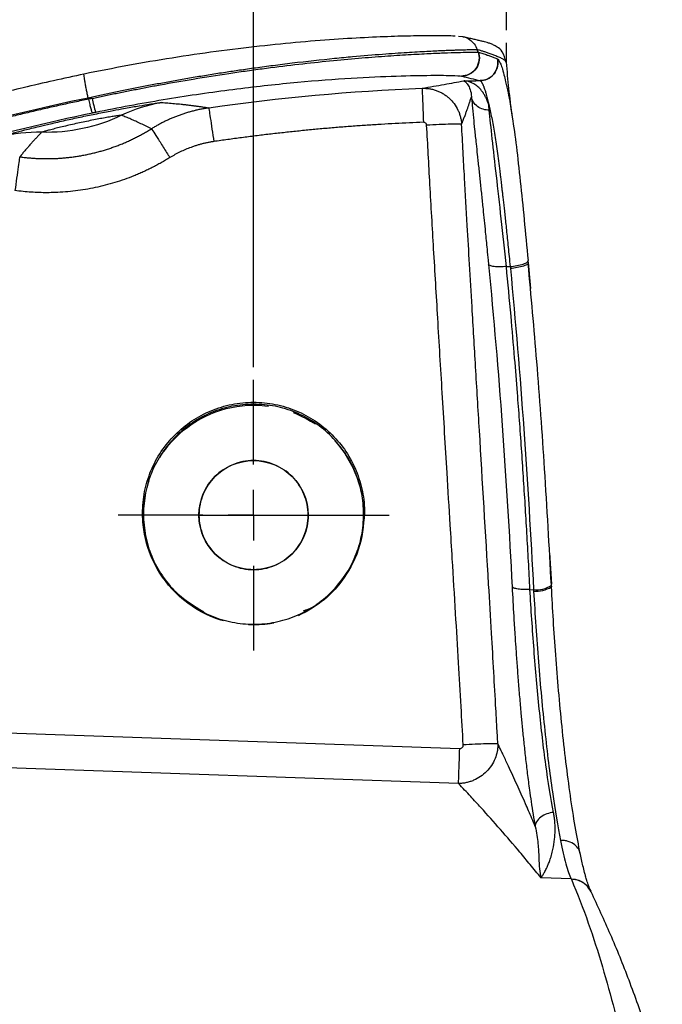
# Model space of a CAD drawing. Header units: millimetres. Extents: x 0 to 2235, y 0 to 1727.
# Tile 45 of 60: x 1161 to 1290, y 936 to 1133. Entities that reach past the tile are written whole.
import ezdxf

# ---------------------------------------------------------------- set-up
doc = ezdxf.new("R2010")
doc.units = ezdxf.units.MM
doc.header["$LTSCALE"] = 2
doc.linetypes.add('CENTERX2', pattern=[20.32, 12.7, -2.54, 2.54, -2.54])
doc.layers.add('CENTER', color=40, linetype='CENTERX2')
doc.layers.add('DIMENSIONS', color=140, linetype='Continuous', lineweight=25)
doc.styles.add('SLDTEXTSTYLE0', font='TXT', dxfattribs={"width": 0.75})
doc.dimstyles.new('SLDDIMSTYLE0', dxfattribs={"dimtxt": 20, "dimasz": 20, "dimexe": 0, "dimexo": 0.0625, "dimgap": 5, "dimtad": 0, "dimtih": 1, "dimtoh": 1, "dimdec": 1, "dimlfac": 0.5, "dimrnd": 1e-09, "dimzin": 4, "dimdsep": 46, "dimtxsty": 'SLDTEXTSTYLE0', "dimsah": 1, "dimcen": 0.09, "dimadec": 0, "dimazin": 1, "dimtfac": 1, "dimtdec": 1, "dimtofl": 0, "dimtmove": 0, "dimatfit": 3, "dimfxl": 1, "dimfrac": 2, "dimtolj": 1, "dimtzin": 12, "dimarcsym": 0})
doc.dimstyles.new('SLDDIMSTYLE2', dxfattribs={"dimtxt": 20, "dimasz": 20, "dimexe": 0, "dimexo": 0.0625, "dimgap": 5, "dimtad": 0, "dimtih": 1, "dimtoh": 1, "dimdec": 1, "dimlfac": 0.5, "dimrnd": 1e-09, "dimzin": 12, "dimdsep": 46, "dimtxsty": 'SLDTEXTSTYLE0', "dimsah": 1, "dimcen": 0.09, "dimadec": 0, "dimazin": 3, "dimtfac": 1, "dimtdec": 1, "dimtofl": 0, "dimtmove": 0, "dimatfit": 3, "dimfxl": 1, "dimfrac": 2, "dimtolj": 1, "dimtzin": 12, "dimarcsym": 0})

# ---------------------------------------------------------------- blocks, each defined once
blk = doc.blocks.new('_D_2')
at = {"layer": 'DIMENSIONS', "transparency": 16777216}
for p, q in [((337.49, 1129.01), (337.49, 1223.16)), ((1258.61, 1130.85), (1258.61, 1223.16)), ((764.8, 1219.76), (758.71, 1219.76)), ((758.71, 1219.76), (758.71, 1188.01)), ((831.3, 1219.76), (837.39, 1219.76)), ((837.39, 1219.76), (837.39, 1188.01)), ((337.49, 1216.81), (748.55, 1216.81)), ((1258.61, 1216.81), (847.55, 1216.81)), ((758.71, 1188.01), (764.8, 1188.01)), ((837.39, 1188.01), (831.3, 1188.01))]:
    blk.add_line(p, q, dxfattribs=at)
for points in [[(337.49, 1216.81), (357.49, 1213.74), (357.49, 1219.89)], [(1258.61, 1216.81), (1238.61, 1219.89), (1238.61, 1213.74)]]:
    blk.add_solid(points, dxfattribs=at)
at = {"layer": 'DIMENSIONS', "transparency": 16777216, "char_height": 20, "attachment_point": 1, "style": 'SLDTEXTSTYLE0'}
for s, insert in [('460.6', (764.8, 1249.6)), ('18.13', (764.8, 1213.79))]:
    blk.add_mtext(s, dxfattribs=dict(at, insert=insert))
blk = doc.blocks.new('_D_4')
at = {"layer": 'DIMENSIONS', "transparency": 16777216}
for p, q in [((388.05, 1063.66), (388.05, 1152.83)), ((1208.05, 1063.46), (1208.05, 1152.83)), ((764.8, 1149.42), (758.7, 1149.42)), ((758.7, 1149.42), (758.7, 1117.67)), ((831.3, 1149.42), (837.39, 1149.42)), ((837.39, 1149.42), (837.39, 1117.67)), ((388.05, 1146.48), (748.55, 1146.48)), ((1208.05, 1146.48), (847.54, 1146.48)), ((758.7, 1117.67), (764.8, 1117.67)), ((837.39, 1117.67), (831.3, 1117.67))]:
    blk.add_line(p, q, dxfattribs=at)
for points in [[(388.05, 1146.48), (408.05, 1143.4), (408.05, 1149.55)], [(1208.05, 1146.48), (1188.05, 1149.55), (1188.05, 1143.4)]]:
    blk.add_solid(points, dxfattribs=at)
at = {"layer": 'DIMENSIONS', "transparency": 16777216, "char_height": 20, "attachment_point": 1, "style": 'SLDTEXTSTYLE0'}
for s, insert in [('410.0', (764.8, 1179.27)), ('16.14', (764.8, 1143.45))]:
    blk.add_mtext(s, dxfattribs=dict(at, insert=insert))
blk = doc.blocks.new('SW_CENTERMARKSYMBOL_1')
at = {"layer": 'CENTER', "color": 0}
for p, q in [((0, 10.16), (0, 27.08)), ((0, 0), (0, 5.08)), ((-10.16, 0), (-27.08, 0)), ((0, 0), (-5.08, 0)), ((0, 0), (0, -5.08)), ((0, 0), (5.08, 0)), ((10.16, 0), (27.08, 0)), ((0, -10.16), (0, -27.08))]:
    blk.add_line(p, q, dxfattribs=at)

msp = doc.modelspace()

# ---------------------------------------------------------------- linework, layer by layer
for p, q in [((1249.9, 1129.56), (1249.03, 1129.63)), ((1253, 1126.45), (1252.94, 1126.47)), ((1249.61, 1121.68), (1249.67, 1121.66)), ((1258.6, 1083.58), (1259.36, 1083.58)), ((1259.36, 1083.58), (1259.4, 1083.17)), ((1262.99, 1084.33), (1262.95, 1084.73)), ((1262.98, 1084.36), (1263.4, 1079.19)), ((1186.05, 1034.02), (1185.85, 1034.22)), ((1230.25, 1034.22), (1230.05, 1034.02)), ((1267.22, 1026.33), (1267.6, 1020.01)), ((1263.32, 1018.96), (1264.03, 1018.93)), ((1267.61, 1019.48), (1267.6, 1019.82)), ((1198.06, 1014.39), (1198.15, 1014.35)), ((1217.95, 1014.35), (1218.03, 1014.39)), ((1062.54, 993.63), (1249.27, 987.14)), ((1249.03, 980.14), (1062.3, 986.63)), ((1271.54, 961.09), (1265.53, 961.29)), ((1271.59, 960.98), (1271.54, 961.09)), ((1275.54, 958.48), (1275.49, 958.6))]:
    msp.add_line(p, q)
at = {"flags": 128}
for points in [[(1267.6, 1019.82), (1267.61, 1019.84), (1267.6, 1020.01)], [(1267.62, 1019.66), (1267.63, 1019.5), (1267.61, 1019.47)]]:
    msp.add_lwpolyline(points, dxfattribs=at)
for centre, radius, start, end in [((1194.71, 1120.49), 19.2, 189.8175, 198.2992), ((1264.61, 1024.22), 5.32, 263.6728, 304.1252), ((1264.34, 1025.21), 6.6, 267.4393, 299.7084)]:
    msp.add_arc(centre, radius, start, end)
for points, knots in [([(1174.16, 1122.15), (1177.07, 1122.73), (1182.96, 1123.91), (1191.84, 1125.41), (1200.7, 1126.71), (1209.35, 1127.76), (1217.59, 1128.58), (1225.19, 1129.16), (1231.96, 1129.53), (1237.72, 1129.74), (1242.37, 1129.82), (1245.77, 1129.82), (1247.78, 1129.78), (1248.21, 1129.73), (1248.34, 1129.72)], [0, 0, 0, 0, 0.083213, 0.168215, 0.254902, 0.34407, 0.434362, 0.525214, 0.615775, 0.705352, 0.793487, 0.878992, 0.962884, 1, 1, 1, 1]), ([(1249.9, 1129.54), (1249.95, 1129.53), (1250.43, 1129.48), (1251.25, 1129.02), (1252.22, 1128.16), (1252.58, 1127.38), (1252.75, 1126.99)], [0, 0, 0, 0, 0.04331, 0.359972, 0.684345, 1, 1, 1, 1]), ([(1258.56, 1124.38), (1258.32, 1125.19), (1257.87, 1126.76), (1256.71, 1127.52), (1256.04, 1127.91), (1255.33, 1128.2), (1254.72, 1128.39), (1254.18, 1128.54), (1253.52, 1128.71), (1252.77, 1128.88), (1251.92, 1129.08), (1251.01, 1129.29), (1250.4, 1129.44), (1250.08, 1129.52)], [0, 0, 0, 0, 0.07122, 0.1379302, 0.203673, 0.2729498, 0.3458073, 0.4246104, 0.5122667, 0.6136333, 0.7287111, 0.8575001, 1, 1, 1, 1]), ([(1174.97, 1117.36), (1175.36, 1117.45), (1176.15, 1117.62), (1177.35, 1117.88), (1178.58, 1118.14), (1179.82, 1118.4), (1181.09, 1118.66), (1182.38, 1118.92), (1183.7, 1119.19), (1185.03, 1119.45), (1186.39, 1119.71), (1187.76, 1119.97), (1189.16, 1120.23), (1190.57, 1120.49), (1192, 1120.75), (1193.44, 1121.01), (1194.9, 1121.26), (1196.38, 1121.51), (1197.87, 1121.76), (1199.38, 1122), (1200.89, 1122.24), (1202.87, 1122.55), (1205.4, 1122.93), (1208.59, 1123.38), (1212.1, 1123.85), (1217.51, 1124.53), (1222.85, 1125.11), (1228.84, 1125.68), (1233.79, 1126.09), (1238.71, 1126.43), (1242.67, 1126.66), (1245.22, 1126.78), (1246.83, 1126.85), (1247.79, 1126.88), (1248.66, 1126.91), (1249.45, 1126.94), (1250.15, 1126.96), (1250.76, 1126.97), (1251.3, 1126.99), (1251.75, 1126.99), (1252.12, 1127), (1252.41, 1127), (1252.63, 1127), (1252.71, 1127), (1252.75, 1126.99)], [0, 0, 0, 0, 0.010267, 0.020731, 0.031392, 0.042248, 0.053299, 0.064546, 0.075987, 0.087621, 0.099448, 0.111466, 0.123676, 0.136079, 0.148674, 0.161462, 0.174443, 0.187618, 0.200987, 0.214549, 0.228304, 0.242253, 0.268564, 0.298524, 0.332131, 0.369387, 0.458423, 0.498922, 0.571357, 0.638355, 0.699916, 0.756022, 0.777562, 0.798882, 0.819983, 0.840864, 0.861526, 0.881971, 0.902199, 0.92221, 0.941999, 0.961562, 0.980897, 1, 1, 1, 1]), ([(1252.94, 1126.47), (1252.94, 1126.49), (1252.92, 1126.53), (1252.89, 1126.62), (1252.85, 1126.73), (1252.81, 1126.84), (1252.77, 1126.93), (1252.76, 1126.98), (1252.75, 1126.99)], [0, 0, 0, 0, 0.107645, 0.246895, 0.49437, 0.745318, 0.889964, 1, 1, 1, 1]), ([(1258.59, 1124.45), (1258.58, 1124.48), (1258.56, 1124.56), (1258.44, 1124.7), (1258.25, 1124.86), (1257.98, 1125.04), (1257.66, 1125.21), (1257.3, 1125.39), (1256.8, 1125.6), (1256.14, 1125.86), (1255.36, 1126.14), (1254.66, 1126.39), (1254.01, 1126.6), (1253.39, 1126.8), (1252.97, 1126.93), (1252.75, 1126.99)], [0, 0, 0, 0, 0.036474, 0.09239, 0.15298, 0.218839, 0.284718, 0.340205, 0.402748, 0.51842, 0.626874, 0.728151, 0.814381, 0.904831, 1, 1, 1, 1]), ([(1175.79, 1117.22), (1176.18, 1117.31), (1176.96, 1117.47), (1178.15, 1117.73), (1179.35, 1117.98), (1180.56, 1118.23), (1181.78, 1118.47), (1183.02, 1118.72), (1184.27, 1118.97), (1185.53, 1119.21), (1186.8, 1119.46), (1188.09, 1119.7), (1191.17, 1120.27), (1196.23, 1121.15), (1201.88, 1122.04), (1206.44, 1122.71), (1210.91, 1123.32), (1216.38, 1124), (1222.59, 1124.67), (1228.4, 1125.22), (1233.73, 1125.64), (1238.55, 1125.96), (1242.69, 1126.18), (1246.19, 1126.33), (1248.94, 1126.42), (1250.57, 1126.46), (1251.46, 1126.47), (1251.92, 1126.48), (1252.3, 1126.48), (1252.59, 1126.48), (1252.82, 1126.47), (1252.9, 1126.47), (1252.94, 1126.47)], [0, 0, 0, 0, 0.010267, 0.020645, 0.031136, 0.041739, 0.052454, 0.063281, 0.074221, 0.085273, 0.096438, 0.107715, 0.119103, 0.178018, 0.242361, 0.272876, 0.305552, 0.369576, 0.434219, 0.499191, 0.564175, 0.628853, 0.695008, 0.756262, 0.819617, 0.880057, 0.90054, 0.920836, 0.940938, 0.960836, 0.980526, 1, 1, 1, 1]), ([(1252.94, 1126.47), (1253.1, 1126.01), (1253.19, 1125.46), (1253.06, 1124.32), (1252.85, 1123.73), (1252.15, 1122.72), (1251.67, 1122.31), (1250.64, 1121.8), (1250.1, 1121.69), (1249.61, 1121.68)], [0, 0, 0, 0, 0.25, 0.25, 0.5, 0.5, 0.75, 0.75, 1, 1, 1, 1]), ([(1253, 1126.45), (1253.16, 1125.99), (1253.25, 1125.45), (1253.12, 1124.3), (1252.91, 1123.71), (1252.21, 1122.7), (1251.73, 1122.3), (1250.7, 1121.79), (1250.16, 1121.67), (1249.67, 1121.66)], [0, 0, 0, 0, 0.25, 0.25, 0.5, 0.5, 0.75, 0.75, 1, 1, 1, 1]), ([(1253, 1126.45), (1253.3, 1126.36), (1253.88, 1126.18), (1254.69, 1125.92), (1255.43, 1125.66), (1256.13, 1125.42), (1256.59, 1125.24), (1256.82, 1125.15)], [0, 0, 0, 0, 0.2400375, 0.4634596, 0.635496, 0.8142168, 1, 1, 1, 1]), ([(1253.34, 1120.77), (1253.8, 1120.78), (1254.3, 1120.87), (1255.27, 1121.31), (1255.73, 1121.65), (1256.46, 1122.54), (1256.71, 1123.07), (1256.94, 1124.15), (1256.92, 1124.68), (1256.82, 1125.15)], [0, 0, 0, 0, 0.25, 0.25, 0.5, 0.5, 0.75, 0.75, 1, 1, 1, 1]), ([(1256.83, 1125.14), (1256.93, 1124.69), (1256.95, 1124.17), (1256.73, 1123.11), (1256.49, 1122.58), (1255.78, 1121.68), (1255.31, 1121.32), (1254.33, 1120.87), (1253.82, 1120.77), (1253.35, 1120.77)], [0, 0, 0, 0, 0.25, 0.25, 0.5, 0.5, 0.75, 0.75, 1, 1, 1, 1]), ([(1256.83, 1125.14), (1257, 1124.93), (1257.34, 1124.49), (1257.95, 1122.78), (1258.34, 1121.03), (1258.44, 1120.53)], [0, 0, 0, 0, 0.413791, 0.834959, 1, 1, 1, 1]), ([(1258.61, 1124.4), (1258.61, 1124.4), (1258.61, 1124.42), (1258.6, 1124.44), (1258.59, 1124.45)], [0, 0, 0, 0, 0.263405, 1, 1, 1, 1]), ([(1259.76, 1113.73), (1259.53, 1115.52), (1259.1, 1118.95), (1258.77, 1122.67), (1258.61, 1124.45)], [0, 0, 0, 0, 0.5216169, 1, 1, 1, 1]), ([(1174.14, 1122.07), (1170.09, 1121.19), (1162.5, 1119.55), (1151.98, 1116.87), (1143.03, 1114.37), (1135.63, 1112.14), (1129.59, 1110.2), (1123.5, 1108.15), (1116.16, 1105.55), (1106.61, 1101.93), (1095.07, 1097.17), (1081.62, 1091.14), (1072.2, 1086.34), (1067.16, 1083.77)], [0, 0, 0, 0, 0.1088501, 0.2040109, 0.2854655, 0.3532052, 0.4072272, 0.4524699, 0.5222959, 0.6119571, 0.7214569, 0.8508046, 1, 1, 1, 1]), ([(1174.14, 1122.07), (1174.14, 1122.07), (1174.13, 1122.15), (1174.15, 1122.15), (1174.16, 1122.15)], [0, 0, 0, 0, 0.02469, 1, 1, 1, 1]), ([(1174.97, 1117.36), (1174.91, 1117.62), (1174.79, 1118.17), (1174.62, 1119.04), (1174.45, 1119.91), (1174.31, 1120.7), (1174.21, 1121.36), (1174.15, 1121.84), (1174.14, 1121.99), (1174.14, 1122.07)], [0, 0, 0, 0, 0.128896, 0.268033, 0.414946, 0.56608, 0.717214, 0.864126, 1, 1, 1, 1]), ([(1176.48, 1114.47), (1180.98, 1115.39), (1185.51, 1116.23), (1194.45, 1117.72), (1198.86, 1118.37), (1207.37, 1119.48), (1211.47, 1119.94), (1219.24, 1120.69), (1222.91, 1120.98), (1229.68, 1121.41), (1232.78, 1121.56), (1238.29, 1121.76), (1240.71, 1121.81), (1244.74, 1121.85), (1246.35, 1121.84), (1248.68, 1121.78), (1249.39, 1121.73), (1249.61, 1121.68)], [0, 0, 0, 0, 0.125, 0.125, 0.25, 0.25, 0.375, 0.375, 0.5, 0.5, 0.625, 0.625, 0.75, 0.75, 0.875, 0.875, 1, 1, 1, 1]), ([(1249.67, 1121.66), (1250.28, 1121.52), (1250.88, 1121.37), (1252.12, 1121.07), (1252.75, 1120.92), (1253.34, 1120.77)], [0, 0, 0, 0, 0.5, 0.5, 1, 1, 1, 1]), ([(1241.74, 1119.24), (1242.49, 1119.38), (1243.26, 1119.51), (1244.75, 1119.77), (1245.47, 1119.89), (1247.53, 1120.26), (1248.8, 1120.5), (1250.07, 1120.73)], [0, 0, 0, 0, 0.25, 0.25, 0.5, 0.5, 1, 1, 1, 1]), ([(1241.74, 1119.24), (1241.87, 1119.25), (1242.13, 1119.25), (1242.51, 1119.23), (1242.89, 1119.2), (1243.26, 1119.15), (1243.64, 1119.08), (1244, 1118.99), (1244.36, 1118.88), (1244.71, 1118.76), (1245.05, 1118.62), (1245.38, 1118.47), (1245.71, 1118.3), (1246.02, 1118.12), (1246.32, 1117.92), (1246.61, 1117.71), (1246.89, 1117.49), (1247.44, 1117.01), (1248.19, 1116.19), (1248.83, 1115.13), (1249.21, 1114.22), (1249.39, 1113.63), (1249.5, 1113.15), (1249.57, 1112.78), (1249.62, 1112.42), (1249.64, 1112.17), (1249.65, 1112.05)], [0, 0, 0, 0, 0.032658, 0.065127, 0.09741, 0.129511, 0.161433, 0.193176, 0.224737, 0.256115, 0.287308, 0.318315, 0.349136, 0.379773, 0.410227, 0.440498, 0.470585, 0.500486, 0.624715, 0.750292, 0.811604, 0.875174, 0.906468, 0.937626, 0.968829, 1, 1, 1, 1]), ([(1241.74, 1119.24), (1241.74, 1119.23), (1241.75, 1119.08), (1241.78, 1118.4), (1241.8, 1117.89), (1241.85, 1116.57), (1241.88, 1115.77), (1241.94, 1114.1), (1241.98, 1113.24), (1242.01, 1112.43)], [0, 0, 0, 0, 0.25, 0.25, 0.5, 0.5, 0.75, 0.75, 1, 1, 1, 1]), ([(1250.07, 1120.73), (1250.16, 1120.7), (1250.28, 1120.63), (1250.57, 1120.38), (1250.74, 1120.2), (1251.06, 1119.69), (1251.23, 1119.36), (1251.49, 1118.56), (1251.59, 1118.08), (1251.62, 1117.51)], [0, 0, 0, 0, 0.25, 0.25, 0.5, 0.5, 0.75, 0.75, 1, 1, 1, 1]), ([(1255.09, 1115.91), (1255.08, 1115.96), (1255.05, 1116.06), (1255, 1116.2), (1254.93, 1116.35), (1254.86, 1116.49), (1254.8, 1116.64), (1254.73, 1116.81), (1254.66, 1117.03), (1254.57, 1117.26), (1254.45, 1117.5), (1254.33, 1117.72), (1254.13, 1118.07), (1253.74, 1118.67), (1253.09, 1119.4), (1252.33, 1119.99), (1251.64, 1120.37), (1251.06, 1120.58), (1250.54, 1120.7), (1250.22, 1120.72), (1250.07, 1120.73)], [0, 0, 0, 0, 0.014317, 0.031731, 0.047348, 0.062942, 0.078493, 0.098718, 0.123628, 0.15301, 0.18267, 0.214359, 0.240815, 0.327506, 0.477527, 0.623928, 0.736445, 0.833377, 0.921226, 1, 1, 1, 1]), ([(1253.35, 1120.77), (1253.37, 1120.76), (1253.4, 1120.75), (1253.46, 1120.7), (1253.52, 1120.64), (1253.58, 1120.56), (1253.64, 1120.46), (1253.71, 1120.34), (1253.78, 1120.2), (1253.86, 1120.05), (1253.94, 1119.87), (1254.02, 1119.68), (1254.17, 1119.29), (1254.36, 1118.74), (1254.61, 1117.9), (1254.81, 1117.18), (1254.97, 1116.56), (1255.03, 1116.24), (1255.06, 1116.05), (1255.08, 1115.96), (1255.09, 1115.91)], [0, 0, 0, 0, 0.045336, 0.09067, 0.136, 0.181325, 0.226643, 0.271955, 0.317262, 0.362564, 0.407862, 0.453154, 0.498442, 0.656025, 0.749834, 0.875535, 0.937994, 0.969053, 0.984529, 1, 1, 1, 1]), ([(1258.44, 1120.53), (1258.61, 1119.83), (1259.05, 1117.99), (1259.79, 1113.6), (1260.6, 1107.67), (1261.38, 1100.73), (1262.15, 1093.06), (1262.68, 1087.53), (1262.94, 1084.77)], [0, 0, 0, 0, 0.109669, 0.28752, 0.465154, 0.644006, 0.822324, 1, 1, 1, 1]), ([(1069.04, 1079.58), (1085.68, 1088.28), (1102.94, 1095.83), (1138.36, 1108.47), (1156.53, 1113.56), (1174.97, 1117.36)], [0, 0, 0, 0, 0.5, 0.5, 1, 1, 1, 1]), ([(1175.11, 1117.07), (1174.16, 1116.87), (1172.25, 1116.48), (1169.39, 1115.85), (1166.51, 1115.21), (1163.63, 1114.53), (1160.73, 1113.84), (1157.82, 1113.12), (1154.9, 1112.37), (1151.97, 1111.59), (1149.03, 1110.79), (1146.08, 1109.97), (1143.12, 1109.11), (1140.15, 1108.23), (1137.17, 1107.32), (1134.18, 1106.38), (1131.18, 1105.42), (1128.18, 1104.42), (1125.17, 1103.4), (1122.15, 1102.35), (1119.12, 1101.27), (1116.09, 1100.15), (1113.04, 1099.01), (1110, 1097.84), (1106.94, 1096.64), (1103.89, 1095.4), (1100.82, 1094.14), (1097.75, 1092.84), (1094.68, 1091.51), (1091.6, 1090.15), (1088.52, 1088.76), (1085.44, 1087.33), (1082.35, 1085.87), (1079.26, 1084.38), (1076.17, 1082.85), (1073.07, 1081.3), (1071.01, 1080.23), (1069.98, 1079.7)], [0, 0, 0, 0, 0.025996, 0.052143, 0.078443, 0.104895, 0.131498, 0.158253, 0.185159, 0.212216, 0.239425, 0.266785, 0.294297, 0.32196, 0.349775, 0.377742, 0.40586, 0.434129, 0.462549, 0.491122, 0.519845, 0.54872, 0.577746, 0.606924, 0.636253, 0.665733, 0.695365, 0.725147, 0.755081, 0.785167, 0.815403, 0.845792, 0.876331, 0.907022, 0.937864, 0.968857, 1, 1, 1, 1]), ([(1175.84, 1114.33), (1175.82, 1114.34), (1175.79, 1114.39), (1175.7, 1114.65), (1175.64, 1114.84), (1175.51, 1115.35), (1175.43, 1115.67), (1175.27, 1116.35), (1175.19, 1116.71), (1175.11, 1117.07)], [0, 0, 0, 0, 0.25, 0.25, 0.5, 0.5, 0.75, 0.75, 1, 1, 1, 1]), ([(1249.65, 1112.05), (1249.7, 1112.17), (1249.8, 1112.44), (1250.01, 1112.97), (1250.26, 1113.61), (1250.52, 1114.32), (1250.84, 1115.2), (1251.12, 1116.02), (1251.4, 1116.85), (1251.54, 1117.28), (1251.62, 1117.51)], [0, 0, 0, 0, 0.064771, 0.139228, 0.266306, 0.385663, 0.496372, 0.728171, 0.854413, 1, 1, 1, 1]), ([(1255.19, 1114.87), (1254.8, 1114.87), (1254.38, 1114.91), (1253.57, 1115.15), (1253.18, 1115.34), (1252.5, 1115.83), (1252.21, 1116.14), (1251.8, 1116.81), (1251.67, 1117.17), (1251.62, 1117.51)], [0, 0, 0, 0, 0.25, 0.25, 0.5, 0.5, 0.75, 0.75, 1, 1, 1, 1]), ([(1251.62, 1117.51), (1251.67, 1116.98), (1251.78, 1115.71), (1251.99, 1113.53), (1252.25, 1110.94), (1252.5, 1108.49), (1252.7, 1106.68), (1252.78, 1105.93)], [0, 0, 0, 0, 0.17703, 0.418302, 0.614871, 0.839942, 1, 1, 1, 1]), ([(1157.37, 1109.51), (1157.38, 1109.52), (1157.4, 1109.53), (1157.46, 1109.55), (1157.55, 1109.58), (1157.65, 1109.62), (1157.78, 1109.66), (1157.94, 1109.7), (1158.11, 1109.76), (1158.32, 1109.82), (1158.55, 1109.88), (1159.06, 1110.03), (1160.16, 1110.33), (1162.24, 1110.88), (1164.81, 1111.52), (1167.58, 1112.18), (1170.36, 1112.82), (1173.38, 1113.48), (1176.41, 1114.1), (1179.21, 1114.66), (1182.01, 1115.18), (1184.62, 1115.64), (1186.74, 1115.99), (1187.94, 1116.17), (1188.56, 1116.26), (1188.91, 1116.31), (1189.19, 1116.35), (1189.4, 1116.37), (1189.55, 1116.38), (1189.6, 1116.38), (1189.63, 1116.38)], [0, 0, 0, 0, 0.011849, 0.023842, 0.035977, 0.048254, 0.060676, 0.073243, 0.085958, 0.098823, 0.111839, 0.125012, 0.178055, 0.250093, 0.323202, 0.375119, 0.439618, 0.500005, 0.560417, 0.624889, 0.676917, 0.749921, 0.822043, 0.874994, 0.896867, 0.91831, 0.939337, 0.959958, 0.980178, 1, 1, 1, 1]), ([(1199.09, 1115.32), (1198.82, 1115.28), (1198.29, 1115.2), (1197.51, 1115.05), (1196.73, 1114.88), (1195.96, 1114.69), (1195.2, 1114.49), (1194.45, 1114.26), (1193.71, 1114.02), (1192.98, 1113.76), (1192.27, 1113.48), (1191.56, 1113.19), (1190.87, 1112.88), (1190.2, 1112.56), (1189.53, 1112.22), (1188.89, 1111.87), (1188.25, 1111.51), (1187.84, 1111.26), (1187.63, 1111.13)], [0, 0, 0, 0, 0.065439, 0.130595, 0.19544, 0.259951, 0.324103, 0.387874, 0.451239, 0.514177, 0.576668, 0.638692, 0.700228, 0.761259, 0.821768, 0.881738, 0.941153, 1, 1, 1, 1]), ([(1189.63, 1116.38), (1189.84, 1116.37), (1190.29, 1116.34), (1190.94, 1116.3), (1191.6, 1116.25), (1192.26, 1116.19), (1192.92, 1116.13), (1193.59, 1116.06), (1194.26, 1115.99), (1194.94, 1115.91), (1195.62, 1115.82), (1196.31, 1115.73), (1197, 1115.64), (1197.69, 1115.54), (1198.39, 1115.43), (1198.85, 1115.36), (1199.09, 1115.32)], [0, 0, 0, 0, 0.058299, 0.118617, 0.180956, 0.245314, 0.311692, 0.38009, 0.450508, 0.522946, 0.597405, 0.673883, 0.752382, 0.832901, 0.91544, 1, 1, 1, 1]), ([(1199.09, 1115.32), (1199.09, 1115.31), (1199.12, 1115.16), (1199.22, 1114.49), (1199.3, 1113.98), (1199.5, 1112.67), (1199.61, 1111.88), (1199.86, 1110.23), (1199.99, 1109.38), (1200.1, 1108.58)], [0, 0, 0, 0, 0.25, 0.25, 0.5, 0.5, 0.75, 0.75, 1, 1, 1, 1]), ([(1255.19, 1114.88), (1255.18, 1114.94), (1255.17, 1115.03), (1255.15, 1115.18), (1255.14, 1115.29), (1255.12, 1115.42), (1255.08, 1115.54), (1255.07, 1115.64), (1255.08, 1115.72), (1255.09, 1115.79), (1255.1, 1115.85), (1255.1, 1115.9), (1255.09, 1115.91)], [0, 0, 0, 0, 0.167368, 0.252869, 0.41928, 0.50346, 0.628519, 0.752572, 0.796007, 0.876519, 0.945399, 1, 1, 1, 1]), ([(1255.09, 1115.91), (1255.12, 1115.82), (1255.17, 1115.62), (1255.28, 1115.22), (1255.43, 1114.49), (1255.66, 1113.35), (1255.94, 1111.86), (1256.3, 1109.71), (1256.75, 1106.74), (1257.1, 1104.06), (1257.29, 1102.6), (1257.3, 1102.47), (1257.33, 1102.26), (1257.37, 1101.96), (1257.41, 1101.57), (1257.47, 1101.1), (1257.54, 1100.53), (1257.62, 1099.88), (1257.7, 1099.12), (1257.8, 1098.27), (1257.91, 1097.31), (1258.03, 1096.24), (1258.16, 1095.07), (1258.3, 1093.79), (1258.45, 1092.38), (1258.61, 1090.86), (1258.78, 1089.22), (1258.96, 1087.45), (1259.16, 1085.56), (1259.29, 1084.25), (1259.36, 1083.58)], [0, 0, 0, 0, 0.0153525, 0.0307567, 0.0617218, 0.1240669, 0.1866132, 0.2491596, 0.3742, 0.4992703, 0.5006705, 0.5045566, 0.5109289, 0.5197874, 0.5311323, 0.5449638, 0.5612823, 0.5800881, 0.6013817, 0.6251635, 0.6514343, 0.6801945, 0.711445, 0.7451866, 0.7814202, 0.8201467, 0.8613667, 0.9050816, 0.9512939, 1, 1, 1, 1]), ([(1071.65, 1077.15), (1088.02, 1085.71), (1105, 1093.13), (1139.84, 1105.57), (1157.7, 1110.58), (1175.84, 1114.33)], [0, 0, 0, 0, 0.5, 0.5, 1, 1, 1, 1]), ([(1181.66, 1113.83), (1181.65, 1113.83), (1181.63, 1113.83), (1181.57, 1113.83), (1181.5, 1113.82), (1181.41, 1113.81), (1181.29, 1113.8), (1181.16, 1113.78), (1181.01, 1113.76), (1180.68, 1113.71), (1180.06, 1113.62), (1179, 1113.44), (1177.78, 1113.23), (1176.45, 1112.98), (1175.04, 1112.7), (1173.59, 1112.4), (1172.17, 1112.09), (1170.75, 1111.76), (1169.45, 1111.45), (1168.24, 1111.15), (1167.22, 1110.88), (1166.55, 1110.7), (1166.15, 1110.58), (1165.91, 1110.51), (1165.75, 1110.46), (1165.7, 1110.44), (1165.68, 1110.43)], [0, 0, 0, 0, 0.017303, 0.034525, 0.051681, 0.068786, 0.085855, 0.102904, 0.119948, 0.137003, 0.202499, 0.266733, 0.327152, 0.386066, 0.443971, 0.499977, 0.558244, 0.613901, 0.675175, 0.733264, 0.799494, 0.863036, 0.897149, 0.930992, 0.965535, 1, 1, 1, 1]), ([(1181.66, 1113.83), (1179.18, 1112.64), (1176.56, 1111.75), (1171.18, 1110.6), (1168.43, 1110.35), (1165.68, 1110.43)], [0, 0, 0, 0, 0.5, 0.5, 1, 1, 1, 1]), ([(1187.63, 1111.13), (1187.27, 1111.31), (1186.57, 1111.65), (1185.52, 1112.15), (1184.51, 1112.62), (1183.54, 1113.05), (1182.6, 1113.46), (1181.96, 1113.71), (1181.66, 1113.83)], [0, 0, 0, 0, 0.193583, 0.376399, 0.548448, 0.709731, 0.860248, 1, 1, 1, 1]), ([(1258.6, 1083.58), (1258.25, 1086.86), (1257.91, 1090.06), (1257.25, 1096.16), (1256.92, 1099.06), (1256.3, 1104.44), (1256.02, 1106.91), (1255.54, 1111.31), (1255.35, 1113.25), (1255.19, 1114.87)], [0, 0, 0, 0, 0.25, 0.25, 0.5, 0.5, 0.75, 0.75, 1, 1, 1, 1]), ([(1161.29, 1105.53), (1161.58, 1105.49), (1162.15, 1105.42), (1163.01, 1105.33), (1163.88, 1105.26), (1164.74, 1105.21), (1165.61, 1105.17), (1166.49, 1105.16), (1167.36, 1105.17), (1168.23, 1105.19), (1169.11, 1105.23), (1169.99, 1105.3), (1170.86, 1105.38), (1171.74, 1105.48), (1172.61, 1105.61), (1173.48, 1105.75), (1174.35, 1105.91), (1175.22, 1106.09), (1176.08, 1106.29), (1176.95, 1106.51), (1177.8, 1106.75), (1178.66, 1107.01), (1179.51, 1107.29), (1180.35, 1107.58), (1181.19, 1107.9), (1182.02, 1108.24), (1182.84, 1108.59), (1183.66, 1108.97), (1184.47, 1109.36), (1185.28, 1109.78), (1186.07, 1110.21), (1186.86, 1110.66), (1187.37, 1110.98), (1187.63, 1111.13)], [0, 0, 0, 0, 0.031489, 0.063028, 0.094619, 0.126262, 0.157956, 0.189701, 0.221497, 0.253344, 0.285243, 0.317193, 0.349195, 0.381248, 0.413352, 0.445507, 0.477714, 0.509972, 0.542281, 0.574642, 0.607054, 0.639517, 0.672032, 0.704598, 0.737215, 0.769883, 0.802603, 0.835374, 0.868197, 0.901071, 0.933996, 0.966972, 1, 1, 1, 1]), ([(1187.63, 1111.13), (1187.65, 1111.12), (1187.75, 1110.99), (1188.13, 1110.41), (1188.42, 1109.97), (1189.13, 1108.86), (1189.56, 1108.19), (1190.44, 1106.78), (1190.89, 1106.05), (1191.32, 1105.37)], [0, 0, 0, 0, 0.25, 0.25, 0.5, 0.5, 0.75, 0.75, 1, 1, 1, 1]), ([(1242.01, 1112.43), (1241.07, 1112.39), (1239.2, 1112.32), (1236.39, 1112.18), (1233.59, 1112.02), (1230.79, 1111.85), (1227.99, 1111.65), (1225.19, 1111.43), (1222.4, 1111.2), (1219.6, 1110.94), (1216.81, 1110.66), (1214.02, 1110.36), (1211.23, 1110.05), (1208.45, 1109.71), (1205.66, 1109.35), (1202.88, 1108.98), (1201.03, 1108.71), (1200.1, 1108.58)], [0, 0, 0, 0, 0.066737, 0.13345, 0.200141, 0.266814, 0.333472, 0.400119, 0.466758, 0.533393, 0.600026, 0.666663, 0.733305, 0.799956, 0.86662, 0.9333, 1, 1, 1, 1]), ([(1242.66, 1111.84), (1242.66, 1111.86), (1242.66, 1111.92), (1242.63, 1111.99), (1242.58, 1112.12), (1242.47, 1112.28), (1242.29, 1112.39), (1242.13, 1112.43), (1242.05, 1112.43), (1242.01, 1112.43)], [0, 0, 0, 0, 0.082623, 0.165248, 0.249233, 0.499557, 0.750292, 0.874387, 1, 1, 1, 1]), ([(1249.65, 1112.05), (1249.62, 1112.07), (1249.44, 1112.08), (1248.73, 1112.09), (1248.19, 1112.08), (1246.84, 1112.04), (1246.03, 1112), (1244.34, 1111.93), (1243.47, 1111.88), (1242.66, 1111.84)], [0, 0, 0, 0, 0.25, 0.25, 0.5, 0.5, 0.75, 0.75, 1, 1, 1, 1]), ([(1249.97, 987.87), (1249.83, 990.43), (1249.52, 995.91), (1249.01, 1004.68), (1248.43, 1014.54), (1247.87, 1023.73), (1247.3, 1033.11), (1246.63, 1044.17), (1245.79, 1057.94), (1245.04, 1070.57), (1244.47, 1080.18), (1244.07, 1086.96), (1243.68, 1093.57), (1243.32, 1099.88), (1242.99, 1105.97), (1242.77, 1109.91), (1242.66, 1111.84)], [0, 0, 0, 0, 0.0619527, 0.1326907, 0.212214, 0.3005227, 0.3550964, 0.4392065, 0.5681453, 0.6885195, 0.7446694, 0.8008193, 0.8525916, 0.9047543, 0.9534549, 1, 1, 1, 1]), ([(1256.9, 988.09), (1256.83, 989.26), (1256.7, 991.58), (1256.43, 996.36), (1256.08, 1002.57), (1255.59, 1010.86), (1254.64, 1026.98), (1253.57, 1044.75), (1252.46, 1063.26), (1251.8, 1074.35), (1251.25, 1083.77), (1250.74, 1092.38), (1250.31, 1099.88), (1249.99, 1105.72), (1249.8, 1109.29), (1249.7, 1111.13), (1249.65, 1112.05)], [0, 0, 0, 0, 0.028162, 0.056189, 0.115636, 0.178396, 0.256965, 0.505573, 0.608526, 0.705078, 0.774105, 0.836484, 0.91348, 0.95553, 0.977763, 1, 1, 1, 1]), ([(1165.68, 1110.43), (1165.53, 1110.27), (1165.21, 1109.95), (1164.75, 1109.47), (1164.28, 1108.96), (1163.8, 1108.44), (1163.32, 1107.89), (1162.82, 1107.33), (1162.32, 1106.75), (1161.81, 1106.14), (1161.46, 1105.74), (1161.29, 1105.53)], [0, 0, 0, 0, 0.0919681, 0.1887217, 0.2902609, 0.3965859, 0.5076967, 0.6235934, 0.7442762, 0.869745, 1, 1, 1, 1]), ([(1200.1, 1108.58), (1199.88, 1108.54), (1199.44, 1108.47), (1198.78, 1108.35), (1198.12, 1108.2), (1197.47, 1108.04), (1196.82, 1107.85), (1196.18, 1107.65), (1195.38, 1107.37), (1194.45, 1107), (1193.37, 1106.51), (1192.33, 1105.97), (1191.65, 1105.57), (1191.32, 1105.37)], [0, 0, 0, 0, 0.071617, 0.143073, 0.214429, 0.285745, 0.357084, 0.428506, 0.500073, 0.625179, 0.749983, 0.874814, 1, 1, 1, 1]), ([(1161.29, 1105.53), (1161.28, 1105.51), (1161.26, 1105.35), (1161.16, 1104.67), (1161.09, 1104.16), (1160.9, 1102.85), (1160.79, 1102.07), (1160.57, 1100.43), (1160.45, 1099.58), (1160.34, 1098.78)], [0, 0, 0, 0, 0.25, 0.25, 0.5, 0.5, 0.75, 0.75, 1, 1, 1, 1]), ([(1191.32, 1105.37), (1191.03, 1105.19), (1190.45, 1104.84), (1189.58, 1104.34), (1188.69, 1103.85), (1187.8, 1103.39), (1186.89, 1102.94), (1185.98, 1102.51), (1185.05, 1102.11), (1183.19, 1101.33), (1180.33, 1100.33), (1176.42, 1099.32), (1172.43, 1098.65), (1169.21, 1098.39), (1166.79, 1098.34), (1165.17, 1098.36), (1163.56, 1098.44), (1161.95, 1098.58), (1160.88, 1098.71), (1160.34, 1098.78)], [0, 0, 0, 0, 0.031334, 0.06262, 0.093871, 0.125102, 0.156329, 0.187565, 0.218825, 0.250124, 0.375058, 0.499971, 0.624856, 0.749764, 0.799832, 0.84983, 0.899817, 0.949854, 1, 1, 1, 1]), ([(1252.78, 1105.93), (1252.82, 1105.5), (1252.91, 1104.67), (1253.06, 1103.33), (1253.2, 1102.01), (1253.34, 1100.66), (1253.49, 1099.29), (1253.63, 1097.9), (1253.78, 1096.5), (1254.03, 1094.07), (1254.34, 1090.93), (1254.68, 1087.48), (1254.89, 1085.39), (1254.99, 1084.4), (1255.01, 1084.12), (1255.02, 1084.03), (1255.02, 1084)], [0, 0, 0, 0, 0.069474, 0.136106, 0.202247, 0.267897, 0.333062, 0.397751, 0.46197, 0.525727, 0.727616, 0.874009, 0.964825, 0.989369, 0.996423, 1, 1, 1, 1]), ([(1255.02, 1084), (1256.08, 1073.28), (1256.98, 1062.54), (1258.54, 1041.04), (1259.2, 1030.27), (1259.75, 1019.51)], [0, 0, 0, 0, 0.5, 0.5, 1, 1, 1, 1]), ([(1258.6, 1083.58), (1258.19, 1083.55), (1257.76, 1083.52), (1256.91, 1083.51), (1256.5, 1083.53), (1255.81, 1083.61), (1255.53, 1083.68), (1255.15, 1083.83), (1255.05, 1083.91), (1255.02, 1084)], [0, 0, 0, 0, 0.25, 0.25, 0.5, 0.5, 0.75, 0.75, 1, 1, 1, 1]), ([(1263.32, 1018.96), (1263.22, 1020.84), (1263.03, 1024.61), (1262.71, 1030.25), (1262.37, 1035.9), (1262.01, 1041.55), (1261.63, 1047.19), (1261.24, 1052.78), (1260.78, 1058.8), (1260.22, 1065.75), (1259.5, 1074.17), (1258.92, 1080.28), (1258.6, 1083.58)], [0, 0, 0, 0, 0.0873, 0.174599, 0.261898, 0.349198, 0.4365, 0.523805, 0.608407, 0.715971, 0.8465, 1, 1, 1, 1]), ([(1259.36, 1083.58), (1259.79, 1083.62), (1260.25, 1083.68), (1261.16, 1083.84), (1261.59, 1083.95), (1262.31, 1084.18), (1262.59, 1084.31), (1262.92, 1084.56), (1262.97, 1084.67), (1262.94, 1084.77)], [0, 0, 0, 0, 0.25, 0.25, 0.5, 0.5, 0.75, 0.75, 1, 1, 1, 1]), ([(1262.98, 1084.36), (1263.01, 1084.27), (1262.96, 1084.15), (1262.64, 1083.91), (1262.37, 1083.78), (1261.66, 1083.55), (1261.22, 1083.44), (1260.31, 1083.27), (1259.84, 1083.21), (1259.4, 1083.17)], [0, 0, 0, 0, 0.25, 0.25, 0.5, 0.5, 0.75, 0.75, 1, 1, 1, 1]), ([(1267.6, 1019.82), (1267.17, 1027.57), (1266.35, 1042.5), (1264.8, 1063.96), (1263.56, 1077.66), (1262.96, 1084.21)], [0, 0, 0, 0, 0.361057, 0.694388, 1, 1, 1, 1]), ([(1259.4, 1083.17), (1260.43, 1072.49), (1261.31, 1061.79), (1262.84, 1040.37), (1263.48, 1029.65), (1264.03, 1018.93)], [0, 0, 0, 0, 0.5, 0.5, 1, 1, 1, 1]), ([(1198.09, 1014.43), (1196.04, 1015.7), (1191.85, 1018.28), (1187.63, 1024.56), (1185.98, 1030.18), (1185.87, 1033.45), (1185.85, 1034.22)], [0, 0, 0, 0, 0.293691, 0.598999, 0.904446, 1, 1, 1, 1]), ([(1230.25, 1034.22), (1230.01, 1031.72), (1229.52, 1026.7), (1225.63, 1020.19), (1221.54, 1015.97), (1218.57, 1014.86), (1217.94, 1014.63)], [0, 0, 0, 0, 0.30581, 0.611572, 0.917145, 1, 1, 1, 1]), ([(1259.75, 1019.51), (1259.85, 1017.56), (1260.01, 1014.42), (1260.22, 1011.22), (1260.3, 1010)], [0, 0, 0, 0, 0.618607, 1, 1, 1, 1]), ([(1263.32, 1018.96), (1262.93, 1018.94), (1262.51, 1018.93), (1261.69, 1018.96), (1261.29, 1018.99), (1260.6, 1019.1), (1260.31, 1019.17), (1259.91, 1019.33), (1259.79, 1019.42), (1259.75, 1019.51)], [0, 0, 0, 0, 0.25, 0.25, 0.5, 0.5, 0.75, 0.75, 1, 1, 1, 1]), ([(1268.03, 974.35), (1267.48, 977.22), (1266.96, 980.44), (1266.01, 987.39), (1265.58, 991.13), (1264.79, 998.88), (1264.44, 1002.9), (1263.81, 1010.97), (1263.54, 1015.02), (1263.32, 1018.96)], [0, 0, 0, 0, 0.25, 0.25, 0.5, 0.5, 0.75, 0.75, 1, 1, 1, 1]), ([(1264.05, 1018.61), (1264.31, 1013.99), (1264.63, 1009.22), (1265.38, 999.79), (1265.81, 995.13), (1266.75, 986.33), (1267.26, 982.19), (1268.32, 974.76), (1268.87, 971.48), (1269.41, 968.76)], [0, 0, 0, 0, 0.25, 0.25, 0.5, 0.5, 0.75, 0.75, 1, 1, 1, 1]), ([(1273.37, 966.1), (1273.03, 967.84), (1272.36, 971.28), (1271.4, 977.56), (1270.51, 984.3), (1269.72, 991.39), (1269.04, 998.6), (1268.46, 1005.77), (1267.98, 1012.77), (1267.73, 1017.27), (1267.61, 1019.48)], [0, 0, 0, 0, 0.138807, 0.273661, 0.404555, 0.53149, 0.654482, 0.773551, 0.888719, 1, 1, 1, 1]), ([(1260.3, 1010), (1260.35, 1009.13), (1260.48, 1007.19), (1260.7, 1004.13), (1260.95, 1000.83), (1261.22, 997.47), (1261.5, 994.31), (1261.78, 991.29), (1262.08, 988.37), (1262.41, 985.29), (1262.79, 982.06), (1263.18, 979.12), (1263.57, 976.39), (1263.95, 973.95), (1264.22, 972.36), (1264.36, 971.57)], [0, 0, 0, 0, 0.061168, 0.137704, 0.216122, 0.296432, 0.37865, 0.446109, 0.519591, 0.599102, 0.684647, 0.777571, 0.844926, 0.922458, 1, 1, 1, 1]), ([(1256.9, 988.09), (1256.9, 988.03), (1256.9, 987.9), (1256.9, 987.65), (1256.87, 987.21), (1256.75, 986.33), (1256.38, 985.1), (1255.66, 983.72), (1254.66, 982.51), (1253.46, 981.5), (1252.31, 980.87), (1251.34, 980.51), (1250.6, 980.31), (1249.83, 980.18), (1249.3, 980.16), (1249.03, 980.14)], [0, 0, 0, 0, 0.015716, 0.031354, 0.062678, 0.125228, 0.249974, 0.376313, 0.499532, 0.62405, 0.749797, 0.810293, 0.872164, 0.935377, 1, 1, 1, 1]), ([(1249.03, 980.14), (1249.04, 980.31), (1249.05, 980.61), (1249.08, 981.47), (1249.1, 982.04), (1249.14, 983.36), (1249.17, 984.11), (1249.22, 985.64), (1249.25, 986.42), (1249.27, 987.14)], [0, 0, 0, 0, 0.25, 0.25, 0.5, 0.5, 0.75, 0.75, 1, 1, 1, 1]), ([(1249.27, 987.14), (1249.3, 987.14), (1249.37, 987.14), (1249.46, 987.16), (1249.61, 987.21), (1249.8, 987.33), (1249.92, 987.54), (1249.97, 987.72), (1249.97, 987.82), (1249.97, 987.87)], [0, 0, 0, 0, 0.083039, 0.165423, 0.248689, 0.494544, 0.743391, 0.870145, 1, 1, 1, 1]), ([(1256.9, 988.09), (1256.8, 988.11), (1256.56, 988.12), (1255.78, 988.11), (1255.23, 988.1), (1253.91, 988.06), (1253.15, 988.03), (1251.56, 987.95), (1250.74, 987.91), (1249.97, 987.87)], [0, 0, 0, 0, 0.25, 0.25, 0.5, 0.5, 0.75, 0.75, 1, 1, 1, 1]), ([(1264.36, 971.57), (1264.14, 972.1), (1263.7, 973.14), (1263.05, 974.65), (1262.35, 976.27), (1261.58, 978.01), (1260.46, 980.52), (1259.27, 983.1), (1258.21, 985.36), (1257.5, 986.84), (1257.13, 987.62), (1256.9, 988.09)], [0, 0, 0, 0, 0.098137, 0.190523, 0.277168, 0.394208, 0.507281, 0.732609, 0.859632, 0.914186, 1, 1, 1, 1]), ([(1265.53, 961.29), (1264.81, 962.17), (1263.4, 963.88), (1260.73, 967.11), (1257.47, 970.91), (1254.17, 974.61), (1251.35, 977.67), (1249.85, 979.28), (1249.03, 980.14)], [0, 0, 0, 0, 0.140254, 0.27223, 0.51276, 0.744653, 0.861931, 1, 1, 1, 1]), ([(1268.03, 974.35), (1267.61, 974.32), (1267.16, 974.23), (1266.26, 973.92), (1265.83, 973.7), (1265.12, 973.16), (1264.83, 972.84), (1264.46, 972.19), (1264.37, 971.86), (1264.36, 971.57)], [0, 0, 0, 0, 0.25, 0.25, 0.5, 0.5, 0.75, 0.75, 1, 1, 1, 1]), ([(1265.53, 961.29), (1265.58, 961.36), (1265.68, 961.51), (1265.85, 961.76), (1266.02, 962.05), (1266.21, 962.37), (1266.41, 962.74), (1266.62, 963.16), (1266.86, 963.68), (1267.14, 964.36), (1267.41, 965.09), (1267.67, 965.97), (1267.98, 967.18), (1268.26, 968.81), (1268.36, 970.43), (1268.34, 971.64), (1268.29, 972.56), (1268.19, 973.46), (1268.08, 974.06), (1268.03, 974.35)], [0, 0, 0, 0, 0.035004, 0.072134, 0.111392, 0.152787, 0.196328, 0.24202, 0.289863, 0.355579, 0.431449, 0.479602, 0.565646, 0.701247, 0.8041, 0.857018, 0.907305, 0.954963, 1, 1, 1, 1]), ([(1264.36, 971.57), (1264.65, 970.34), (1264.8, 969.2), (1265.01, 967.12), (1265.05, 966.18), (1265.13, 964.49), (1265.16, 963.74), (1265.29, 962.41), (1265.38, 961.82), (1265.53, 961.29)], [0, 0, 0, 0, 0.25, 0.25, 0.5, 0.5, 0.75, 0.75, 1, 1, 1, 1]), ([(1269.41, 968.76), (1269.78, 966.94), (1270.14, 965.38), (1270.86, 962.81), (1271.21, 961.8), (1271.54, 961.09)], [0, 0, 0, 0, 0.5, 0.5, 1, 1, 1, 1]), ([(1273.34, 966.22), (1273.34, 966.23), (1273.31, 966.5), (1273.04, 967.11), (1272.31, 967.99), (1271.23, 968.53), (1270.21, 968.76), (1269.68, 968.76), (1269.41, 968.76)], [0, 0, 0, 0, 0.007046, 0.181479, 0.431736, 0.715448, 0.858116, 1, 1, 1, 1]), ([(1275.46, 958.65), (1275.32, 958.97), (1275.09, 959.5), (1274.73, 960.6), (1274.46, 961.54), (1274.2, 962.48), (1273.83, 963.96), (1273.52, 965.39), (1273.33, 966.29)], [0, 0, 0, 0, 0.247391, 0.417586, 0.528412, 0.616726, 0.760885, 1, 1, 1, 1]), ([(1271.54, 961.09), (1272.08, 961.03), (1273.19, 960.9), (1274.65, 959.99), (1275.2, 959.04), (1275.47, 958.59)], [0, 0, 0, 0, 0.324061, 0.674479, 1, 1, 1, 1]), ([(1271.59, 960.98), (1274.08, 955.15), (1276.06, 949.32), (1279.53, 937.69), (1281, 931.88), (1282.46, 926.06)], [0, 0, 0, 0, 0.5, 0.5, 1, 1, 1, 1]), ([(1275.52, 958.46), (1275.26, 958.92), (1274.71, 959.87), (1273.26, 960.78), (1272.13, 960.91), (1271.59, 960.98)], [0, 0, 0, 0, 0.322241, 0.673493, 1, 1, 1, 1]), ([(1289.77, 920.82), (1288.76, 924.2), (1286.78, 930.78), (1283.26, 940.59), (1279.58, 949.8), (1276.86, 955.65), (1275.54, 958.48)], [0, 0, 0, 0, 0.273434, 0.531247, 0.773435, 1, 1, 1, 1])]:
    msp.add_open_spline(points, degree=3, knots=knots)
for points in [[(1256.83, 1125.14), (1256.83, 1125.15), (1256.82, 1125.15), (1256.82, 1125.15)], [(1199.09, 1115.32), (1213.22, 1117.39), (1227.47, 1118.7), (1241.74, 1119.24)], [(1250.07, 1120.73), (1251.16, 1120.75), (1252.25, 1120.76), (1253.34, 1120.77)], [(1253.34, 1120.77), (1253.34, 1120.77), (1253.35, 1120.77), (1253.35, 1120.77)], [(1174.97, 1117.36), (1175.02, 1117.26), (1175.06, 1117.17), (1175.11, 1117.07)], [(1175.79, 1117.22), (1175.56, 1117.17), (1175.34, 1117.12), (1175.11, 1117.07)], [(1189.63, 1116.38), (1186.86, 1115.91), (1184.16, 1115.04), (1181.66, 1113.83)], [(1175.84, 1114.33), (1176.05, 1114.38), (1176.26, 1114.42), (1176.48, 1114.47)], [(1165.68, 1110.43), (1162.89, 1110.51), (1160.07, 1110.2), (1157.37, 1109.51)], [(1262.98, 1084.36), (1262.97, 1084.5), (1262.95, 1084.63), (1262.94, 1084.77)], [(1185.85, 1034.22), (1185.85, 1035.68), (1186.13, 1038.58), (1187.41, 1042.77), (1189.47, 1046.64), (1192.25, 1050.02), (1195.64, 1052.8), (1199.5, 1054.87), (1203.69, 1056.14), (1208.05, 1056.57), (1212.41, 1056.14), (1216.6, 1054.87), (1220.46, 1052.8), (1223.85, 1050.02), (1226.63, 1046.64), (1228.69, 1042.77), (1229.96, 1038.58), (1230.25, 1035.68), (1230.25, 1034.22)], [(1230.05, 1034.02), (1230.05, 1035.46), (1229.78, 1038.35), (1228.53, 1042.5), (1226.47, 1046.33), (1223.7, 1049.68), (1220.35, 1052.45), (1216.53, 1054.51), (1212.38, 1055.75), (1208.05, 1056.16), (1203.72, 1055.75), (1199.57, 1054.51), (1195.74, 1052.45), (1192.4, 1049.68), (1189.62, 1046.33), (1187.57, 1042.5), (1186.32, 1038.35), (1186.05, 1035.46), (1186.05, 1034.02)], [(1218.97, 1033.84), (1218.97, 1035.27), (1218.38, 1038.12), (1215.98, 1041.77), (1212.33, 1044.17), (1208.05, 1045.05), (1203.77, 1044.17), (1200.12, 1041.77), (1197.72, 1038.12), (1197.13, 1035.27), (1197.13, 1033.84)], [(1186.05, 1034.02), (1186.05, 1032.58), (1186.32, 1029.7), (1187.57, 1025.55), (1189.62, 1021.72), (1192.4, 1018.37), (1195.74, 1015.6), (1199.56, 1013.54), (1203.72, 1012.29), (1208.05, 1011.89), (1212.38, 1012.29), (1216.53, 1013.54), (1220.35, 1015.6), (1223.7, 1018.37), (1226.47, 1021.72), (1228.53, 1025.55), (1229.78, 1029.7), (1230.05, 1032.58), (1230.05, 1034.02)], [(1197.13, 1033.84), (1197.13, 1032.41), (1197.72, 1029.56), (1200.12, 1025.91), (1203.77, 1023.51), (1208.05, 1022.63), (1212.33, 1023.51), (1215.98, 1025.91), (1218.38, 1029.56), (1218.97, 1032.41), (1218.97, 1033.84)], [(1264.03, 1018.93), (1264.03, 1018.83), (1264.04, 1018.72), (1264.05, 1018.61)]]:
    msp.add_open_spline(points, degree=3)
at = {"layer": 'CENTER'}
msp.add_line((1197.13, 1033.84), (1218.97, 1033.84), dxfattribs=at)
for radius in [22, 10.92]:
    msp.add_circle((1208.05, 1033.84), radius, dxfattribs=at)
at = {"layer": 'DIMENSIONS'}
msp.add_line((1258.61, 1124.36), (1258.61, 1128.31), dxfattribs=at)
msp.add_circle((1208.05, 1033.84), 10.92, dxfattribs=at)

# ---------------------------------------------------------------- block references
at = {"layer": 'CENTER'}
msp.add_blockref('SW_CENTERMARKSYMBOL_1', (1208.05, 1033.84), dxfattribs=at)

# ---------------------------------------------------------------- dimensions: what is measured, and where the dimension line sits
at = {"layer": 'DIMENSIONS'}
for base, p1, p2, dimstyle, picture, middle in [((337.49, 1216.81), (1258.61, 1128.31), (337.49, 1126.47), 'SLDDIMSTYLE2', '_D_2', (798.05, 1216.81)), ((1208.05, 1146.48), (388.05, 1061.12), (1208.05, 1060.92), 'SLDDIMSTYLE0', '_D_4', (798.05, 1146.48))]:
    dim = msp.add_linear_dim(base=base, p1=p1, p2=p2, dimstyle=dimstyle, dxfattribs=at)
    dim.commit()
    dim.dimension.update_dxf_attribs({"geometry": picture, "text_midpoint": middle, "dimtype": 160})

doc.saveas('drawing.dxf')
